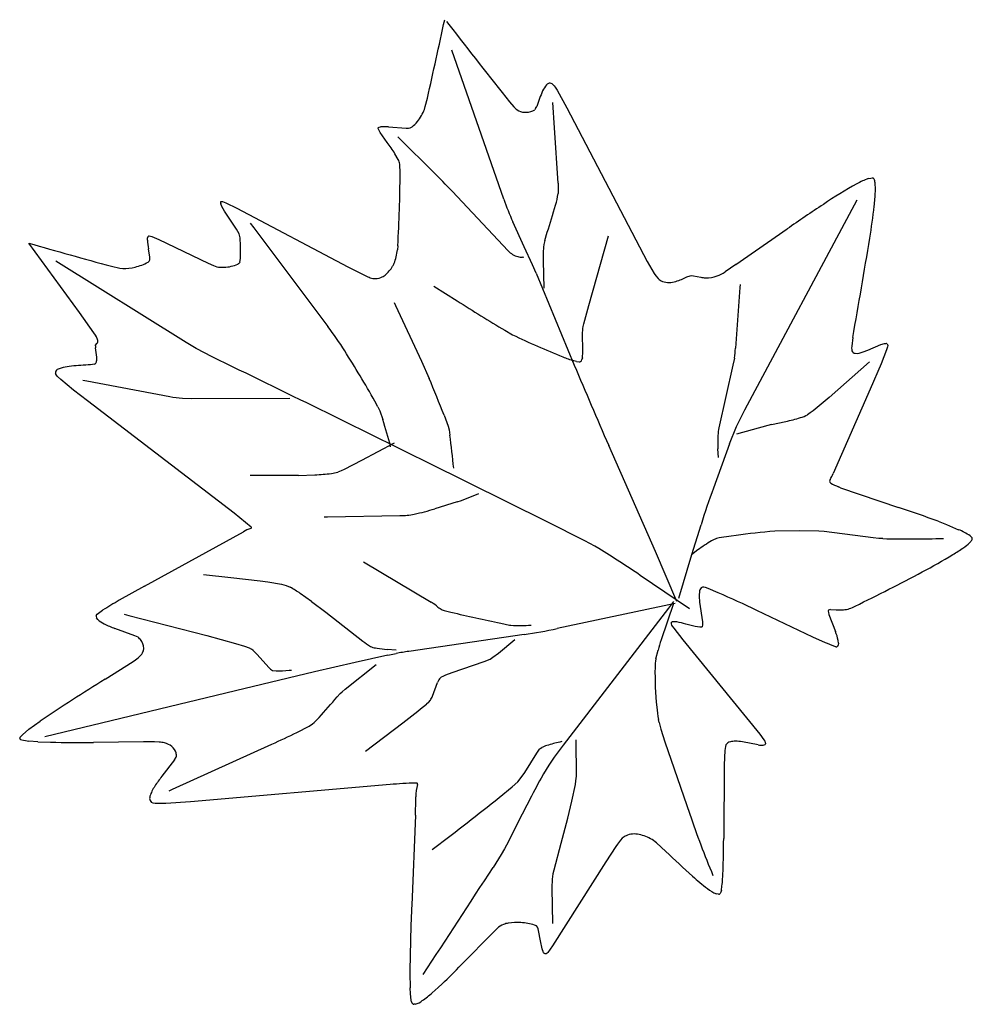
# Model space of a CAD drawing. Extents: x 0.4 to 2.48, y 0.39 to 2.55.
import ezdxf

# ---------------------------------------------------------------- set-up
doc = ezdxf.new("R2010")
doc.units = 0

msp = doc.modelspace()

# ---------------------------------------------------------------- linework, layer by layer
at = {"layer": 'Default', "color": 7, "linetype": 'CONTINUOUS'}
for p, q in [((1.332981, 2.54142), (1.338293, 2.534627)), ((1.458089, 2.153003), (1.344792, 2.478428)), ((1.568224, 2.400967), (1.565494, 2.403856)), ((1.568224, 2.400967), (1.570576, 2.397694)), ((1.570576, 2.397694), (1.5747, 2.391012)), ((1.5747, 2.391012), (1.595838, 2.35279)), ((1.286711, 2.355788), (1.291192, 2.373933)), ((1.284699, 2.349419), (1.286711, 2.355788)), ((1.471095, 2.365558), (1.480341, 2.354818)), ((1.480341, 2.354818), (1.482794, 2.352238)), ((1.482794, 2.352238), (1.485603, 2.349739)), ((1.485603, 2.349739), (1.490788, 2.346342)), ((1.52785, 2.350928), (1.525935, 2.348528)), ((1.52785, 2.350928), (1.530162, 2.355947)), ((1.595838, 2.35279), (1.771407, 2.017296)), ((1.183392, 2.309192), (1.184071, 2.309983)), ((1.183436, 2.30778), (1.183392, 2.309192)), ((1.18628, 2.301938), (1.183436, 2.30778)), ((1.184071, 2.309983), (1.185886, 2.310707)), ((1.185886, 2.310707), (1.188984, 2.311189)), ((1.206063, 2.310962), (1.244766, 2.308357)), ((1.244766, 2.308357), (1.249798, 2.30841)), ((1.249798, 2.30841), (1.25338, 2.308858)), ((1.25338, 2.308858), (1.25776, 2.311206)), ((1.188172, 2.29888), (1.18628, 2.301938)), ((1.203555, 2.277201), (1.188172, 2.29888)), ((1.226681, 2.28945), (1.231215, 2.284932)), ((1.231215, 2.284932), (1.304275, 2.212342)), ((1.227288, 2.240027), (1.220379, 2.252491)), ((1.231777, 2.209668), (1.230716, 2.229782)), ((2.255093, 2.197986), (2.260781, 2.19939)), ((2.260781, 2.19939), (2.264601, 2.199421)), ((1.57691, 2.187954), (1.577181, 2.169944)), ((1.467854, 2.040322), (1.345167, 2.170376)), ((1.577181, 2.169944), (1.576898, 2.165324)), ((0.839264, 2.147126), (0.840416, 2.148172)), ((0.841954, 2.136999), (0.839439, 2.143075)), ((0.840416, 2.148172), (0.841957, 2.148342)), ((0.847755, 2.126832), (0.841954, 2.136999)), ((0.841957, 2.148342), (0.843374, 2.148122)), ((0.843374, 2.148122), (0.850709, 2.145263)), ((0.850709, 2.145263), (0.874408, 2.13372)), ((0.874408, 2.13372), (1.117392, 2.005106)), ((1.985337, 1.692771), (2.230623, 2.151654)), ((0.874109, 2.087799), (0.847755, 2.126832)), ((0.879936, 2.077709), (0.874109, 2.087799)), ((0.903845, 2.100473), (0.911597, 2.090194)), ((0.911597, 2.090194), (1.073622, 1.874906)), ((1.502875, 2.049012), (1.478028, 2.103594)), ((1.965896, 2.010163), (2.077757, 2.088063)), ((0.678974, 2.063821), (0.679271, 2.068473)), ((0.682096, 2.072805), (0.68316, 2.072926)), ((0.68316, 2.072926), (0.68857, 2.071446)), ((0.68857, 2.071446), (0.704263, 2.064946)), ((0.881557, 2.068602), (0.879936, 2.077709)), ((1.547897, 2.063069), (1.55325, 2.080702)), ((1.644176, 1.920732), (1.687313, 2.072914)), ((0.530356, 1.905214), (0.419591, 2.057166)), ((0.684173, 2.026408), (0.681398, 2.0444)), ((0.704263, 2.064946), (0.811626, 2.013352)), ((1.226579, 2.051186), (1.225519, 2.042306)), ((1.520955, 2.009649), (1.502875, 2.049012)), ((1.545044, 2.048039), (1.544541, 2.036892)), ((1.545775, 2.054376), (1.545044, 2.048039)), ((1.547897, 2.063069), (1.545775, 2.054376)), ((0.684378, 2.023273), (0.684173, 2.026408)), ((0.684265, 2.020305), (0.684378, 2.023273)), ((0.881071, 2.015768), (0.882329, 2.023337)), ((1.502273, 2.02567), (1.498918, 2.026109)), ((1.544541, 2.036892), (1.544399, 2.018685)), ((0.764081, 1.839903), (0.478646, 2.017796)), ((0.600364, 2.006571), (0.618465, 2.002373)), ((0.618465, 2.002373), (0.62513, 2.001594)), ((0.680404, 2.015499), (0.683261, 2.017675)), ((0.683261, 2.017675), (0.684265, 2.020305)), ((0.811626, 2.013352), (0.823426, 2.008109)), ((0.823426, 2.008109), (0.83073, 2.005531)), ((0.881071, 2.015768), (0.880133, 2.013739)), ((1.117392, 2.005106), (1.152367, 1.987488)), ((1.52876, 1.991195), (1.520955, 2.009649)), ((1.544399, 2.018685), (1.54558, 1.95874)), ((1.771407, 2.017296), (1.786825, 1.990568)), ((1.965896, 2.010163), (1.942086, 1.99429)), ((1.152367, 1.987488), (1.160835, 1.983557)), ((1.52876, 1.991195), (1.612385, 1.790751)), ((1.786825, 1.990568), (1.790438, 1.985274)), ((1.790438, 1.985274), (1.79542, 1.97978)), ((1.858789, 1.983229), (1.865834, 1.985874)), ((1.865834, 1.985874), (1.869561, 1.98629)), ((1.869561, 1.98629), (1.872981, 1.985911)), ((1.872981, 1.985911), (1.888966, 1.982487)), ((1.305421, 1.962677), (1.356346, 1.93087)), ((1.974291, 1.960325), (1.964933, 1.827523)), ((1.974716, 1.966614), (1.974291, 1.960325)), ((1.218807, 1.927244), (1.221688, 1.921034)), ((1.221688, 1.921034), (1.27823, 1.79899)), ((1.633325, 1.880796), (1.644176, 1.920732)), ((0.56215, 1.861012), (0.530356, 1.905214)), ((1.631227, 1.870158), (1.632015, 1.875234)), ((1.632015, 1.875234), (1.633325, 1.880796)), ((0.565687, 1.85572), (0.56215, 1.861012)), ((0.567882, 1.85195), (0.565687, 1.85572)), ((0.570104, 1.846645), (0.567882, 1.85195)), ((1.460812, 1.866551), (1.477546, 1.856951)), ((1.630571, 1.857634), (1.631227, 1.870158)), ((1.631134, 1.824133), (1.630571, 1.857634)), ((2.221284, 1.850718), (2.21897, 1.831622)), ((0.565268, 1.832412), (0.565475, 1.83392)), ((0.565268, 1.832412), (0.56581, 1.82795)), ((0.565475, 1.83392), (0.568732, 1.837923)), ((0.78558, 1.827176), (0.764081, 1.839903)), ((2.21897, 1.831622), (2.218746, 1.827303)), ((2.254303, 1.823136), (2.282809, 1.835245)), ((2.282809, 1.835245), (2.290268, 1.837463)), ((2.290268, 1.837463), (2.293912, 1.837785)), ((2.297125, 1.830739), (2.294923, 1.823713)), ((2.296536, 1.836897), (2.297502, 1.8353)), ((2.297631, 1.833464), (2.297125, 1.830739)), ((2.297502, 1.8353), (2.297631, 1.833464)), ((0.820826, 1.80839), (0.78558, 1.827176)), ((2.218746, 1.827303), (2.218872, 1.824301)), ((2.218872, 1.824301), (2.21948, 1.821659)), ((2.226382, 1.81631), (2.230641, 1.816166)), ((2.230641, 1.816166), (2.234983, 1.81676)), ((2.234983, 1.81676), (2.244156, 1.819296)), ((2.244156, 1.819296), (2.254303, 1.823136)), ((2.294923, 1.823713), (2.283018, 1.793482)), ((0.563544, 1.792633), (0.55456, 1.791337)), ((0.563544, 1.792633), (0.564907, 1.793153)), ((1.27823, 1.79899), (1.29495, 1.76153)), ((1.617499, 1.798292), (1.611273, 1.800059)), ((1.617499, 1.798292), (1.622775, 1.797314)), ((1.630067, 1.806262), (1.629114, 1.802499)), ((1.95933, 1.790145), (1.928608, 1.653728)), ((1.96236, 1.805754), (1.95933, 1.790145)), ((2.258182, 1.797322), (2.169821, 1.720097)), ((2.283018, 1.793482), (2.259037, 1.737645)), ((0.480157, 1.76881), (0.478468, 1.772287)), ((0.482871, 1.765526), (0.480157, 1.76881)), ((0.489775, 1.759135), (0.482871, 1.765526)), ((0.51784, 1.735995), (0.489775, 1.759135)), ((0.537701, 1.757952), (0.546375, 1.756299)), ((0.546375, 1.756299), (0.728031, 1.722057)), ((0.548127, 1.712226), (0.51784, 1.735995)), ((2.259037, 1.737645), (2.178095, 1.553608)), ((0.869023, 1.466936), (0.548127, 1.712226)), ((0.755589, 1.718082), (0.775743, 1.717231)), ((0.775743, 1.717231), (0.990459, 1.718582)), ((1.183011, 1.699635), (1.17646, 1.711653)), ((2.169821, 1.720097), (2.134293, 1.690426)), ((1.183011, 1.699635), (1.187041, 1.690466)), ((1.187041, 1.690466), (1.193715, 1.671436)), ((1.327794, 1.680926), (1.336506, 1.656987)), ((1.967096, 1.65618), (1.985337, 1.692771)), ((2.128297, 1.685893), (2.122392, 1.682023)), ((2.134293, 1.690426), (2.128297, 1.685893)), ((1.336506, 1.656987), (1.338476, 1.648727)), ((2.035421, 1.658896), (1.966842, 1.639841)), ((2.04324, 1.660852), (2.035421, 1.658896)), ((2.04324, 1.660852), (2.074714, 1.667446)), ((1.338476, 1.648727), (1.340334, 1.637749)), ((1.952085, 1.618825), (1.967096, 1.65618)), ((1.218807, 1.620156), (1.147056, 1.581876)), ((1.789716, 1.38285), (1.687595, 1.615166)), ((1.952085, 1.618825), (1.916489, 1.521439)), ((1.927472, 1.58866), (1.926549, 1.607412)), ((1.147056, 1.581876), (1.109209, 1.562633)), ((1.553459, 1.448224), (1.292738, 1.577296)), ((1.00951, 1.549073), (0.903845, 1.549289)), ((1.00951, 1.549073), (1.045315, 1.550679)), ((1.102813, 1.559666), (1.095337, 1.556705)), ((1.109209, 1.562633), (1.102813, 1.559666)), ((2.170861, 1.538232), (2.1705, 1.536873)), ((2.1705, 1.536873), (2.170796, 1.534943)), ((2.170796, 1.534943), (2.172971, 1.532828)), ((2.171789, 1.540319), (2.170861, 1.538232)), ((1.366122, 1.49498), (1.403847, 1.509919)), ((2.194607, 1.522631), (2.189742, 1.524604)), ((2.194607, 1.522631), (2.321095, 1.479459)), ((1.356328, 1.491434), (1.307523, 1.476517)), ((1.356328, 1.491434), (1.366122, 1.49498)), ((0.9061, 1.436494), (0.869023, 1.466936)), ((1.065263, 1.458738), (1.072826, 1.458848)), ((1.072826, 1.458848), (1.231123, 1.461561)), ((1.635365, 1.406636), (1.553459, 1.448224)), ((2.40804, 1.449167), (2.426199, 1.442038)), ((2.426199, 1.442038), (2.452716, 1.430833)), ((0.672689, 1.307364), (0.888867, 1.426218)), ((0.904897, 1.433563), (0.906135, 1.434326)), ((0.906568, 1.435657), (0.9061, 1.436494)), ((0.906135, 1.434326), (0.906591, 1.43498)), ((0.906591, 1.43498), (0.906568, 1.435657)), ((1.869576, 1.376677), (1.889604, 1.441603)), ((2.051049, 1.427547), (2.039739, 1.426769)), ((2.10376, 1.428204), (2.051049, 1.427547)), ((2.147176, 1.427495), (2.10376, 1.428204)), ((2.158384, 1.426657), (2.147176, 1.427495)), ((2.26561, 1.413024), (2.158384, 1.426657)), ((1.657063, 1.395065), (1.635365, 1.406636)), ((1.929322, 1.412801), (1.92355, 1.411497)), ((1.955529, 1.416882), (1.929322, 1.412801)), ((2.278547, 1.411723), (2.26561, 1.413024)), ((2.287191, 1.411269), (2.278547, 1.411723)), ((2.477645, 1.417396), (2.481317, 1.41403)), ((1.666331, 1.389629), (1.657063, 1.395065)), ((1.83692, 1.273698), (1.789716, 1.38285)), ((1.882833, 1.386607), (1.868416, 1.37606)), ((1.151877, 1.360312), (1.299817, 1.272286)), ((1.840857, 1.281572), (1.869576, 1.376677)), ((0.801482, 1.332753), (0.86142, 1.326237)), ((0.86142, 1.326237), (0.925663, 1.31912)), ((0.925663, 1.31912), (0.942357, 1.31682)), ((0.942357, 1.31682), (0.972413, 1.311777)), ((1.864479, 1.257949), (1.756649, 1.331024)), ((0.672689, 1.307364), (0.617579, 1.276503)), ((0.972413, 1.311777), (0.982408, 1.309193)), ((0.982408, 1.309193), (0.991222, 1.305128)), ((1.037635, 1.27422), (1.013215, 1.29143)), ((1.885984, 1.294399), (1.885535, 1.289399)), ((1.898906, 1.304505), (1.895544, 1.30525)), ((1.904845, 1.30251), (1.898906, 1.304505)), ((1.927265, 1.293224), (1.904845, 1.30251)), ((1.037635, 1.27422), (1.069063, 1.250653)), ((1.832983, 1.269761), (1.575034, 1.214765)), ((1.829046, 1.269761), (1.802187, 1.189817)), ((1.829046, 1.273698), (1.818028, 1.259397)), ((1.886318, 1.272533), (1.892539, 1.229243)), ((0.569038, 1.245973), (0.571939, 1.248478)), ((0.571939, 1.248478), (0.581198, 1.254835)), ((1.069063, 1.250653), (1.150135, 1.187512)), ((1.323828, 1.255854), (1.328017, 1.254326)), ((1.328017, 1.254326), (1.342832, 1.250542)), ((1.818028, 1.259397), (1.588026, 0.959926)), ((2.134115, 1.196159), (2.011384, 1.254214)), ((2.167579, 1.253884), (2.167461, 1.252449)), ((2.167461, 1.252449), (2.167905, 1.249856)), ((2.168464, 1.255115), (2.167579, 1.253884)), ((2.167905, 1.249856), (2.16921, 1.245448)), ((2.172462, 1.256376), (2.184943, 1.255842)), ((0.567348, 1.243452), (0.569038, 1.245973)), ((0.570354, 1.234616), (0.567539, 1.238494)), ((0.628253, 1.246138), (0.638636, 1.243497)), ((0.638636, 1.243497), (0.808947, 1.199756)), ((1.823917, 1.226841), (1.824118, 1.224811)), ((1.825291, 1.228832), (1.826494, 1.229353)), ((1.83683, 1.229178), (1.832107, 1.229729)), ((1.892539, 1.229243), (1.892925, 1.222608)), ((2.16921, 1.245448), (2.183581, 1.208154)), ((0.651905, 1.199052), (0.607911, 1.215132)), ((1.451446, 1.226422), (1.470404, 1.222561)), ((1.470404, 1.222561), (1.473818, 1.222089)), ((1.824118, 1.224811), (1.825093, 1.222545)), ((1.825093, 1.222545), (1.826424, 1.220375)), ((1.826424, 1.220375), (1.829735, 1.215673)), ((1.829735, 1.215673), (1.84954, 1.190353)), ((1.876517, 1.219458), (1.856239, 1.224747)), ((1.882061, 1.218294), (1.876517, 1.219458)), ((1.886696, 1.217653), (1.882061, 1.218294)), ((1.890734, 1.217842), (1.886696, 1.217653)), ((1.892252, 1.218884), (1.890734, 1.217842)), ((1.892925, 1.222608), (1.892252, 1.218884)), ((0.65878, 1.195738), (0.651905, 1.199052)), ((0.660211, 1.194474), (0.65878, 1.195738)), ((0.808947, 1.199756), (0.871446, 1.182312)), ((1.502616, 1.20177), (1.250555, 1.164946)), ((1.446337, 1.160884), (1.482588, 1.19102)), ((1.84954, 1.190353), (2.017991, 0.983975)), ((2.161297, 1.183592), (2.134115, 1.196159)), ((2.165854, 1.18179), (2.161297, 1.183592)), ((2.190145, 1.182583), (2.189347, 1.188989)), ((0.871446, 1.182312), (0.891111, 1.176191)), ((0.891111, 1.176191), (0.901695, 1.172324)), ((0.901695, 1.172324), (0.90671, 1.169547)), ((1.166817, 1.17569), (1.169034, 1.174676)), ((1.222744, 1.167398), (1.203233, 1.169141)), ((1.790476, 1.148457), (1.79542, 1.167584)), ((2.176383, 1.177506), (2.165854, 1.18179)), ((2.182203, 1.175545), (2.176383, 1.177506)), ((2.18445, 1.175125), (2.182203, 1.175545)), ((2.190145, 1.182583), (2.189656, 1.17844)), ((0.586503, 1.103982), (0.647899, 1.142999)), ((0.647899, 1.142999), (0.652793, 1.146484)), ((0.652793, 1.146484), (0.658606, 1.150722)), ((0.658606, 1.150722), (0.661903, 1.153582)), ((0.661903, 1.153582), (0.665207, 1.157105)), ((0.944547, 1.129842), (0.919077, 1.158158)), ((1.13359, 1.140825), (1.044108, 1.120229)), ((1.204978, 1.156902), (1.13359, 1.140825)), ((1.204978, 1.156902), (1.222811, 1.160288)), ((1.345707, 1.118761), (1.41519, 1.142765)), ((1.41519, 1.142765), (1.42824, 1.148121)), ((1.42824, 1.148121), (1.434562, 1.15213)), ((1.434562, 1.15213), (1.446337, 1.160884)), ((1.044108, 1.120229), (0.87185, 1.078923)), ((0.944547, 1.129842), (0.948523, 1.125975)), ((0.95282, 1.12343), (0.960697, 1.122422)), ((0.988674, 1.123665), (0.994396, 1.124091)), ((1.111807, 1.082361), (1.179437, 1.135902)), ((1.320001, 1.107397), (1.32218, 1.108991)), ((1.32218, 1.108991), (1.325639, 1.110774)), ((1.325639, 1.110774), (1.331876, 1.113484)), ((1.331876, 1.113484), (1.345707, 1.118761)), ((0.87185, 1.078923), (0.455024, 0.978421)), ((1.100418, 1.072655), (1.104711, 1.076431)), ((1.104711, 1.076431), (1.111807, 1.082361)), ((1.302559, 1.067291), (1.313424, 1.096767)), ((1.100418, 1.072655), (1.09396, 1.065845)), ((1.293455, 1.053075), (1.297681, 1.058193)), ((1.293455, 1.053075), (1.289382, 1.049365)), ((0.420204, 0.994692), (0.444633, 1.012299)), ((1.797628, 1.009588), (1.796207, 1.016278)), ((0.405771, 0.982819), (0.420204, 0.994692)), ((1.005911, 0.987703), (1.032567, 1.00131)), ((1.032567, 1.00131), (1.039774, 1.006443)), ((1.155814, 0.946924), (1.237438, 1.008722)), ((1.797628, 1.009588), (1.801709, 0.995152)), ((1.801709, 0.995152), (1.810703, 0.967264)), ((0.39991, 0.975355), (0.401089, 0.977706)), ((0.401999, 0.972575), (0.400352, 0.973704)), ((0.401089, 0.977706), (0.405771, 0.982819)), ((0.401999, 0.972575), (0.404873, 0.971517)), ((0.439443, 0.967479), (0.419674, 0.969025)), ((1.616894, 0.892251), (1.616447, 0.971859)), ((2.017991, 0.983975), (2.026632, 0.97199)), ((2.026632, 0.97199), (2.028882, 0.968427)), ((2.028882, 0.968427), (2.030068, 0.966054)), ((0.439443, 0.967479), (0.467071, 0.966449)), ((0.670841, 0.967229), (0.561051, 0.966124)), ((0.694388, 0.967172), (0.670841, 0.967229)), ((0.704754, 0.966807), (0.694388, 0.967172)), ((0.73432, 0.863776), (0.951252, 0.962327)), ((1.530163, 0.942143), (1.536565, 0.950984)), ((1.536565, 0.950984), (1.538072, 0.952493)), ((1.538072, 0.952493), (1.541201, 0.954534)), ((1.58495, 0.967922), (1.58098, 0.966887)), ((1.810703, 0.967264), (1.864798, 0.809306)), ((1.941627, 0.948171), (1.940069, 0.917172)), ((1.942883, 0.957419), (1.941627, 0.948171)), ((1.943874, 0.960453), (1.942883, 0.957419)), ((2.014272, 0.960814), (1.979857, 0.967109)), ((2.025593, 0.960013), (2.027891, 0.960445)), ((2.030068, 0.966054), (2.03055, 0.964309)), ((2.03055, 0.964309), (2.030447, 0.962611)), ((0.738411, 0.927698), (0.710704, 0.89207)), ((0.738411, 0.927698), (0.741942, 0.933504)), ((0.741942, 0.933504), (0.742411, 0.934978)), ((1.503908, 0.900149), (1.530163, 0.942143)), ((1.940069, 0.917172), (1.939045, 0.755804)), ((1.489267, 0.880091), (1.494368, 0.886081)), ((1.494368, 0.886081), (1.503908, 0.900149)), ((1.614783, 0.874297), (1.616081, 0.882221)), ((1.616081, 0.882221), (1.616612, 0.887425)), ((1.616612, 0.887425), (1.616894, 0.892251)), ((0.726679, 0.86031), (0.73432, 0.863776)), ((1.209702, 0.874231), (0.773528, 0.836016)), ((1.267303, 0.877142), (1.265424, 0.877252)), ((1.268547, 0.876813), (1.267303, 0.877142)), ((1.269355, 0.876073), (1.268547, 0.876813)), ((1.269467, 0.873889), (1.269355, 0.876073)), ((1.448124, 0.845524), (1.476418, 0.868681)), ((1.476418, 0.868681), (1.489267, 0.880091)), ((1.606949, 0.837272), (1.614783, 0.874297)), ((1.265202, 0.806918), (1.26623, 0.8421)), ((1.26623, 0.8421), (1.265981, 0.847166)), ((0.691571, 0.833477), (0.68829, 0.834948)), ((0.695777, 0.832686), (0.691571, 0.833477)), ((0.702335, 0.832387), (0.695777, 0.832686)), ((0.719232, 0.832735), (0.702335, 0.832387)), ((0.773528, 0.836016), (0.719232, 0.832735)), ((1.598111, 0.800271), (1.606949, 0.837272)), ((1.265202, 0.806918), (1.256897, 0.610513)), ((1.583627, 0.746065), (1.598111, 0.800271)), ((1.485054, 0.782678), (1.464015, 0.741657)), ((1.717387, 0.756506), (1.713173, 0.752021)), ((1.791944, 0.74622), (1.782477, 0.753617)), ((1.301484, 0.7317), (1.307686, 0.736456)), ((1.459515, 0.733435), (1.452849, 0.721323)), ((1.464015, 0.741657), (1.459515, 0.733435)), ((1.568309, 0.687774), (1.583627, 0.746065)), ((1.703139, 0.738329), (1.681387, 0.704677)), ((1.707143, 0.74392), (1.703139, 0.738329)), ((1.713173, 0.752021), (1.707143, 0.74392)), ((1.812412, 0.727555), (1.791944, 0.74622)), ((1.452849, 0.721323), (1.434694, 0.692707)), ((1.681387, 0.704677), (1.56481, 0.521449)), ((1.563979, 0.647328), (1.564756, 0.66799)), ((1.564756, 0.66799), (1.565237, 0.672452)), ((1.565237, 0.672452), (1.566497, 0.679273)), ((1.566497, 0.679273), (1.568309, 0.687774)), ((1.565265, 0.570282), (1.563979, 0.647328)), ((1.933936, 0.643299), (1.935281, 0.652137)), ((1.927339, 0.634311), (1.923045, 0.635229)), ((1.932735, 0.638622), (1.931616, 0.636186)), ((1.933936, 0.643299), (1.932735, 0.638622)), ((1.529951, 0.56496), (1.525431, 0.56686)), ((1.531801, 0.562523), (1.529951, 0.56496)), ((1.533278, 0.558534), (1.531801, 0.562523)), ((1.435584, 0.551447), (1.364924, 0.479824)), ((1.435584, 0.551447), (1.443608, 0.559006)), ((1.534183, 0.55508), (1.533278, 0.558534)), ((1.538265, 0.532376), (1.534183, 0.55508)), ((1.541888, 0.514832), (1.538265, 0.532376)), ((1.56481, 0.521449), (1.554548, 0.5072)), ((1.543377, 0.510298), (1.541888, 0.514832)), ((1.549186, 0.503672), (1.547182, 0.504364)), ((1.55118, 0.504198), (1.549186, 0.503672)), ((1.552959, 0.505496), (1.55118, 0.504198)), ((1.554548, 0.5072), (1.552959, 0.505496)), ((1.323634, 0.438573), (1.314486, 0.430175)), ((1.254406, 0.416398), (1.253657, 0.430014)), ((1.256061, 0.402374), (1.254406, 0.416398)), ((1.314486, 0.430175), (1.301933, 0.419015)), ((1.256824, 0.399048), (1.256061, 0.402374)), ((1.265246, 0.394015), (1.26184, 0.393676))]:
    msp.add_line(p, q, dxfattribs=at)
for centre, radius, start, end in [((-10.828923, 5.140005), 12.431748, 347.144051, 347.953151), ((13.486792, 11.940426), 15.364084, 217.748305, 218.550052), ((1.966995, 2.20579), 0.46192, 156.54164, 161.030058), ((1.58853, 2.370024), 0.049357, 138.200207, 156.54164), ((1.560596, 2.395), 0.011885, 104.979489, 138.200207), ((1.559116, 2.399221), 0.007433, 69.74885, 102.371894), ((1.55775, 2.395518), 0.011379, 47.11574, 69.74885), ((1.202277, 2.380328), 0.088027, 329.725519, 339.443335), ((1.505026, 2.373797), 0.030927, 242.589109, 274.71644), ((1.503809, 2.388548), 0.045729, 274.71644, 298.937109), ((-7.874341, 1.652246), 9.466421, 3.244124, 4.313524), ((1.205974, 2.375086), 0.082234, 309.030876, 331.581077), ((1.196102, 2.203937), 0.107488, 84.682527, 93.796954), ((0.900223, 2.052588), 0.377441, 31.98043, 36.519368), ((1.196325, 2.223973), 0.034878, 9.586652, 27.40537), ((-2.357376, 2.248055), 3.589359, 356.855868, 359.38723), ((0.028472, 0.928276), 1.81011, 43.33017, 45.184958), ((2.304246, 2.057658), 0.148687, 109.303986, 119.846162), ((2.263815, 2.195022), 0.004468, 27.195851, 79.872176), ((2.248862, 2.187339), 0.02128, 4.122203, 27.195851), ((2.634196, 1.446366), 0.8433, 118.620622, 124.447132), ((2.158804, 2.176189), 0.112003, 356.674409, 366.500508), ((2.034013, 2.356687), 0.610881, 199.476895, 204.475787), ((1.415379, 2.185823), 0.162815, 343.700191, 352.76693), ((1.826091, 2.187219), 0.444873, 353.591306, 357.741954), ((0.844499, 2.145323), 0.005537, 160.996361, 203.95239), ((-0.32078, 2.693505), 1.971679, 341.892376, 343.700191), ((4.096543, -0.810817), 3.532563, 123.298012, 124.85343), ((0.939894, 2.286759), 1.336643, 350.570486, 353.591306), ((0.68359, 2.068744), 0.004327, 110.199869, 183.589344), ((0.612872, 2.041379), 0.27006, 356.169356, 365.785372), ((-18.930175, 5.586744), 21.478876, 349.983047, 350.570486), ((3.382576, 12.295553), 10.658511, 253.859577, 254.868696), ((0.795421, 2.068494), 0.11654, 182.298343, 191.931956), ((1.090274, 2.058457), 0.136206, 340.481905, 353.189608), ((1.499296, 2.068786), 0.042413, 222.154607, 255.684772), ((1.502188, 2.080119), 0.054108, 255.684772, 266.535098), ((0.62731, 2.096869), 0.0953, 268.688866, 285.188124), ((0.631459, 2.10274), 0.100033, 282.012348, 299.293984), ((0.842594, 2.059682), 0.055436, 257.64216, 274.613476), ((0.844396, 2.084386), 0.080005, 271.903247, 293.725963), ((0.872496, 2.020453), 0.010169, 293.725963, 318.680297), ((1.146397, 2.04957), 0.081249, 309.96304, 327.957468), ((1.194005, 2.021687), 0.026151, 324.398133, 340.481905), ((1.179611, 2.024005), 0.044593, 245.10021, 260.376368), ((1.177486, 2.011477), 0.031887, 260.376368, 292.602645), ((1.17577, 2.015601), 0.036353, 292.602645, 308.868025), ((1.818052, 2.004087), 0.033212, 227.043118, 247.113459), ((1.786646, 2.127349), 0.161169, 287.226687, 296.591394), ((1.901774, 2.050681), 0.069386, 259.362673, 267.755294), ((1.901654, 2.047616), 0.066319, 267.755294, 290.263779), ((1.895592, 2.064036), 0.083822, 290.263779, 303.688506), ((1.819863, 2.01318), 0.042335, 249.641369, 290.04868), ((3.733774, 5.675192), 4.435325, 237.586818, 239.171638), ((0.511399, 1.445731), 0.70731, 32.116475, 37.356407), ((2.148818, 3.233067), 1.531111, 243.996774, 248.482831), ((0.562746, 1.843126), 0.007931, 319.000276, 346.464394), ((0.559875, 1.843275), 0.01077, 349.269244, 378.236174), ((2.293918, 1.833482), 0.004303, 52.522819, 90.070896), ((0.388956, 1.796134), 0.179693, 3.836399, 10.198356), ((0.524662, 1.805235), 0.043683, 352.333891, 363.836399), ((-25.743325, -53.034964), 60.938063, 63.662067, 64.156119), ((-1.525368, 0.167253), 3.11208, 29.752836, 32.116475), ((1.73449, 2.182158), 0.401476, 248.482831, 252.126875), ((1.541539, 1.820515), 0.089668, 350.853484, 362.312101), ((1.729808, 1.844277), 0.235721, 350.594109, 355.924305), ((2.226877, 1.824184), 0.007815, 198.847381, 229.759596), ((2.227514, 1.825398), 0.009159, 231.626462, 262.900267), ((0.526841, 1.641913), 0.147, 95.456696, 102.625378), ((0.606352, 0.809559), 0.983143, 93.019754, 95.456696), ((0.560057, 1.799385), 0.007897, 307.894111, 360.163442), ((10.934412, 5.679858), 10.10076, 202.64567, 203.729205), ((1.623549, 1.802134), 0.004881, 260.884125, 303.204452), ((1.621138, 1.804519), 0.008228, 308.16104, 345.788432), ((0.484503, 1.774165), 0.006321, 149.076929, 197.289938), ((0.489827, 1.770253), 0.012914, 107.359226, 146.322945), ((0.506143, 1.734316), 0.052307, 102.625378, 112.679948), ((-2.421586, 0.200099), 4.031216, 21.551668, 22.788768), ((0.776261, 1.958939), 0.241742, 258.491605, 265.094568), ((2.079302, 1.765798), 0.094207, 287.006012, 297.219307), ((-0.222543, 1.227138), 1.484314, 15.038957, 17.417278), ((1.9993, 2.027372), 0.367742, 281.833709, 287.006012), ((-0.193716, 1.423805), 1.548897, 5.231658, 7.93946), ((2.258413, 1.623741), 0.332266, 177.744538, 182.816964), ((2.020982, 1.633092), 0.09465, 167.407426, 177.744538), ((1.026282, 1.975013), 0.424761, 272.568204, 277.445851), ((1.068473, 1.652183), 0.099185, 277.445851, 285.714491), ((2.059322, 1.601823), 0.128186, 331.327322, 337.905533), ((2.239301, 1.646868), 0.131927, 239.815986, 247.935208), ((3.461338, 0.956765), 1.644815, 159.921611, 162.856381), ((1.232661, 1.602283), 0.14073, 269.373727, 282.31176), ((1.141688, 2.019112), 0.567372, 282.31176, 286.994955), ((1.443796, -1.178519), 2.799018, 69.84911, 71.73388), ((0.94523, 1.324367), 0.116406, 110.27242, 118.959747), ((2.25181, -0.742963), 2.180072, 95.582399, 97.810936), ((2.406693, 1.315609), 0.124076, 55.121263, 68.227212), ((2.059782, 1.153644), 0.292545, 120.200652, 127.218836), ((1.938585, 1.364326), 0.049509, 107.679551, 121.626657), ((2.34377, 7.094782), 5.683795, 269.429643, 270.764426), ((2.389007, 1.498047), 0.129858, 304.879006, 312.373952), ((2.458242, 1.422964), 0.027733, 311.249768, 327.169666), ((2.477737, 1.410655), 0.00492, 8.02718, 43.31228), ((2.476946, 1.411234), 0.005664, 324.295911, 361.095735), ((0.65518, -0.267569), 1.941322, 55.432241, 58.610265), ((2.215574, 1.746852), 0.433145, 301.194379, 304.879006), ((1.738611, 2.534585), 1.354024, 297.952041, 301.194379), ((0.063255, 5.691846), 4.928252, 296.03766, 297.952041), ((0.88203, 1.105301), 0.227714, 54.823652, 61.34631), ((1.899654, 1.294023), 0.013675, 134.163969, 178.42481), ((1.89446, 1.298328), 0.007006, 81.098437, 128.21323), ((0.910139, -1.010244), 2.518037, 64.065558, 66.175533), ((1.005089, 0.584497), 0.793118, 119.24795, 122.307364), ((1.217363, 1.1469), 0.150068, 49.742293, 56.670882), ((2.000631, 1.286285), 0.115138, 178.450318, 186.859869), ((1.340336, 1.294834), 0.042332, 232.114934, 247.048124), ((2.531575, 6.346988), 5.233247, 256.870536, 258.088686), ((2.172319, 1.249863), 0.006515, 88.745791, 126.274599), ((2.192866, 1.35189), 0.096375, 265.284448, 274.690006), ((2.195607, 1.318485), 0.062857, 274.690006, 299.510919), ((0.572942, 1.241185), 0.006036, 157.934581, 206.475737), ((0.60671, 1.273871), 0.053504, 227.195883, 245.87422), ((1.826626, 1.226441), 0.002738, 119.167693, 171.612947), ((1.830316, 1.214384), 0.015449, 83.342841, 104.32398), ((1.805702, 1.048091), 0.183743, 74.035529, 80.246328), ((0.685917, 1.428558), 0.227235, 243.588832, 249.922874), ((1.493223, 1.500933), 0.279519, 266.019028, 275.089661), ((1.338942, 2.322128), 1.132251, 278.31157, 282.035386), ((2.059905, 1.160495), 0.132542, 12.414692, 21.074183), ((0.62158, 1.156927), 0.053871, 33.177075, 44.184692), ((0.647942, 1.172573), 0.023283, 344.097824, 396.453118), ((1.233524, 1.287495), 0.130193, 230.170377, 239.177856), ((2.186585, 1.060669), 0.405513, 161.428899, 164.713046), ((0.644953, 1.174519), 0.026712, 319.311726, 341.838933), ((0.852489, 1.098262), 0.089563, 41.971182, 52.742388), ((1.189021, 1.232988), 0.061642, 251.079757, 262.592122), ((1.233397, 1.506661), 0.338865, 261.117602, 264.893153), ((1.346115, 0.510832), 0.661057, 98.31157, 100.750116), ((2.185161, 1.180066), 0.004992, 261.806825, 306.603904), ((2.184903, 1.179797), 0.004943, 310.869369, 344.063198), ((1.881257, 1.131203), 0.092406, 169.238637, 180.722872), ((0.955357, 1.132615), 0.009529, 224.171953, 254.559549), ((0.965534, 1.329039), 0.206673, 268.658933, 276.428358), ((2.571923, 1.119485), 0.783136, 179.227957, 185.604668), ((2.913116, -2.651838), 4.418066, 121.776916, 123.967653), ((1.339569, 1.08794), 0.027595, 135.163922, 161.345961), ((0.052936, 1.932913), 1.35482, 317.65493, 320.209086), ((1.250209, 1.089502), 0.056866, 326.59431, 337.009746), ((-0.013886, 2.661498), 2.073036, 307.12951, 308.952485), ((2.137965, 1.0769), 0.347094, 185.604668, 190.058669), ((0.946494, 1.118553), 0.145842, 309.761943, 317.65493), ((0.401553, 0.97491), 0.001702, 164.852653, 225.11973), ((0.426282, 1.053507), 0.08474, 255.365503, 265.527093), ((0.381935, 2.260151), 1.417205, 293.685645, 296.122155), ((1.96324, 0.925036), 0.043521, 88.518116, 102.795926), ((1.961332, 0.851302), 0.117279, 80.911758, 88.518116), ((0.526075, 4.441065), 3.475118, 269.027133, 270.576683), ((0.69996, 0.902142), 0.064842, 75.07694, 85.760393), ((0.706778, 0.924884), 0.041118, 51.496061, 76.095929), ((0.71537, 0.935685), 0.027316, 15.63087, 51.496061), ((1.971013, 0.652171), 0.491317, 141.215906, 151.287469), ((1.573446, 0.892036), 0.070326, 107.42624, 117.29085), ((1.665023, 0.600284), 0.376113, 102.911838, 107.42624), ((1.955656, 0.954382), 0.013254, 98.920104, 152.739978), ((2.023007, 1.003841), 0.043905, 258.52429, 273.376322), ((2.027266, 0.963773), 0.003387, 280.641727, 339.934781), ((0.720125, 0.937015), 0.022379, 354.777874, 375.63087), ((0.946056, 0.709045), 0.298142, 142.129139, 147.254007), ((4.197799, -0.56541), 3.029245, 151.323661, 153.575095), ((0.753574, 0.828866), 0.071515, 144.57857, 164.326962), ((1.360868, -1.398094), 2.277347, 92.401989, 93.805996), ((1.35781, 0.848778), 0.091843, 164.13224, 181.005221), ((0.697983, 0.843838), 0.013959, 161.854846, 201.33715), ((-3.535846, 7.11803), 8.011509, 307.198028, 308.469743), ((0.692849, 0.842248), 0.008607, 203.912509, 238.01302), ((3.93654, 1.518801), 2.189863, 198.904451, 202.656057), ((1.740956, 0.730595), 0.035027, 116.204474, 132.291803), ((1.743499, 0.722335), 0.043583, 75.847842, 114.408415), ((1.732345, 0.6663), 0.100685, 60.138084, 77.489458), ((-0.628395, 0.772101), 2.567491, 358.040581, 359.636319), ((4.394589, 3.466933), 3.764549, 226.692062, 227.90421), ((-17.865699, 13.137985), 22.964976, 326.487934, 327.18527), ((2.173243, 1.008157), 0.450947, 227.90421, 233.252003), ((1.508765, 0.698985), 0.429081, 353.731879, 358.040581), ((1.951872, 0.70633), 0.076722, 230.858712, 247.930599), ((1.927933, 0.638772), 0.0045, 262.417117, 324.934051), ((6.013509, 0.409396), 4.760862, 177.578878, 179.151359), ((1.471505, 0.531961), 0.038854, 110.854293, 135.88737), ((1.476993, 0.517553), 0.054272, 99.589955, 110.854293), ((1.486135, 0.463447), 0.109145, 84.982292, 99.589955), ((1.487609, 0.441044), 0.131378, 73.268869, 86.477586), ((1.554722, 0.513385), 0.011758, 195.219995, 230.110057), ((2.268287, 0.464872), 1.015229, 179.151359, 181.967666), ((0.493122, 1.311166), 1.204644, 313.584567, 316.360846), ((1.139882, 0.601289), 0.243894, 305.107731, 311.638801), ((1.262381, 0.399209), 0.00556, 181.660381, 264.414654), ((1.251351, 0.438935), 0.04702, 287.187687, 307.767853)]:
    msp.add_arc(centre, radius, start, end, dxfattribs=at)

doc.saveas('drawing.dxf')
